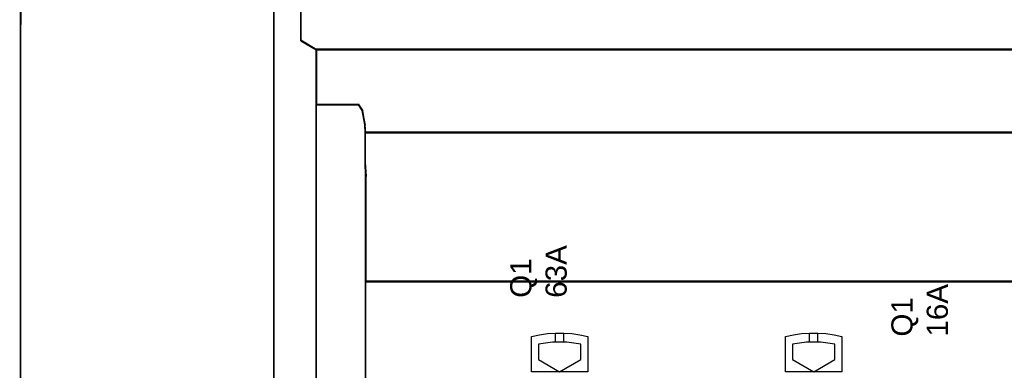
# Model space of a CAD drawing. Extents: x -635870 to -372006, y -44437 to 104716.
# Tile 168 of 246: x -517292 to -515896, y -18916 to -18419. Entities that reach past the tile are written whole.
import ezdxf

# ---------------------------------------------------------------- set-up
doc = ezdxf.new("R2010")
doc.units = 0
doc.header["$MEASUREMENT"] = 0
doc.layers.get('0').update_dxf_attribs({"color": 252})
for name, color, linetype in [('45', 8, 'Continuous'), ('50', 7, 'Continuous'), ('60', 7, 'Continuous')]:
    doc.layers.add(name, color=color, linetype=linetype)
doc.styles.get("Standard").update_dxf_attribs({"font": 'arial.ttf', "bigfont": 'BIGFONT.SHX'})

# ---------------------------------------------------------------- blocks, each defined once
blk = doc.blocks.new('*U987')
at = {"layer": '60', "color": 7}
for points in [[(-36, -422.906636), (-35.825033, 25.020506), (-36, -422.906636)], [(314, 2.912724), (-35.827515, 3.027725), (-36, -400.568087), (313.827515, -400.654337), (314, 2.912724)]]:
    blk.add_lwpolyline(points, close=True, dxfattribs=at)
blk = doc.blocks.new('*C988')
at = {"layer": '50', "color": 7}
for points in [[(0.00871, -62.085311), (0.00871, -65.021152), (0.00871, -73.754035), (0.00871, -89.030361), (0.00871, -92.364282), (0.00871, -308.919879)], [(3.818216, -4.141941), (3.818216, -66.582098), (6.008797, -67.85232), (6.008797, -67.85232), (272.015062, -67.85232)], [(3.818216, -4.141941), (3.818216, -66.582098), (6.008797, -67.85232), (272.015062, -67.85232)], [(265.020137, -206.479664), (13.003722, -206.479664), (13.003722, -187.766109), (13.003722, -100.693328), (13.003722, -92.381723), (13.003722, -85.7623), (12.929043, -83.796381), (12.929043, -79.565923), (12.879257, -78.495866), (12.530755, -76.430407), (12.008003, -75.634086), (6.008797, -75.634086), (6.008797, -75.634086), (6.008797, -67.795296), (3.818216, -66.526159), (3.818216, -4.139345)]]:
    blk.add_lwpolyline(points, dxfattribs=at)
for points in [[(3.818216, -4.138135), (3.818216, -66.583862), (3.818216, -4.138135)], [(0.00871, -65.090313), (0.00871, -62.071436), (0.00871, -65.090313)], [(0.00871, -73.821222), (0.00871, -65.008221), (0.00871, -73.821222)], [(3.818216, -66.499122), (6.090134, -67.85232), (3.818216, -66.499122)], [(272.015906, -67.770228), (6.007953, -67.770228), (272.015906, -67.770228)], [(6.007953, -67.770228), (6.007953, -75.685511), (6.007953, -67.770228)], [(12.928242, -79.617995), (265.095617, -79.617995), (265.095617, -79.592947), (265.145403, -78.540925), (265.493907, -76.46193), (266.016663, -75.66039), (272.015906, -75.66039), (272.015906, -67.770228), (6.007953, -67.770228), (6.007953, -75.66039), (12.007197, -75.66039), (12.529952, -76.46193), (12.878456, -78.540925), (12.928242, -79.617995)], [(12.965938, -79.578273), (265.057921, -79.578273), (265.057921, -79.553392), (265.107692, -78.508425), (265.456092, -76.443371), (265.978691, -75.647205), (271.976141, -75.647205), (271.976141, -67.80995), (6.047718, -67.80995), (6.047718, -75.647205), (12.045168, -75.647205), (12.567768, -76.443371), (12.916167, -78.508425), (12.965938, -79.578273)], [(0.00871, -89.095678), (0.00871, -73.73913), (0.00871, -89.095678)], [(6.007953, -75.603418), (6.007953, -83.945051), (6.007953, -75.603418)], [(12.086726, -75.603418), (6.007953, -75.603418), (12.086726, -75.603418)], [(12.608976, -76.4826), (12.004545, -75.603418), (12.608976, -76.4826)], [(12.958909, -78.548147), (12.526794, -76.400508), (12.958909, -78.548147)], [(13.006628, -79.617995), (12.876728, -78.466055), (13.006628, -79.617995)], [(12.924446, -79.535902), (265.099413, -79.535902), (12.924446, -79.535902)], [(12.924446, -83.84707), (12.924446, -79.535902), (12.924446, -83.84707)], [(12.999128, -100.73689), (265.024731, -100.73689), (265.024731, -92.396337), (265.024731, -85.75386), (265.099413, -83.781094), (265.099413, -79.535902), (12.924446, -79.535902), (12.924446, -83.781094), (12.999128, -85.75386), (12.999128, -92.396337), (12.999128, -100.73689)], [(13.038869, -100.697168), (264.98499, -100.697168), (264.98499, -92.387868), (264.98499, -85.770282), (265.059648, -83.804909), (265.059648, -79.575624), (12.964211, -79.575624), (12.964211, -83.804909), (13.038869, -85.770282), (13.038869, -92.387868), (13.038869, -100.697168)], [(6.007953, -83.862959), (6.007953, -92.427035), (6.007953, -83.862959)], [(13.083507, -85.811988), (12.924446, -83.76233), (13.083507, -85.811988)], [(12.998674, -85.729896), (12.998674, -92.427035), (12.998674, -85.729896)], [(0.00871, -92.427035), (0.00871, -89.010938), (0.00871, -92.427035)], [(0.00871, -308.938747), (0.00871, -92.344943), (0.00871, -308.938747)], [(6.007953, -92.344943), (6.007953, -343.067942), (6.007953, -92.344943)], [(12.998674, -92.344943), (12.998674, -206.479664), (12.998674, -92.344943)], [(265.025185, -100.654798), (12.998674, -100.654798), (265.025185, -100.654798)], [(12.998674, -187.773222), (265.025185, -187.773222), (265.025185, -100.654798), (12.998674, -100.654798), (12.998674, -187.773222)]]:
    blk.add_lwpolyline(points, close=True, dxfattribs=at)
blk = doc.blocks.new('*U989')
at = {"layer": '45', "color": 7}
for points in [[(36.497254, -113.500912), (36.497254, -108.485002), (36.497254, -108.485002), (37.627512, -108.238894), (38.769483, -108.074823), (39.923165, -107.992787), (41.082705, -107.992787), (42.230531, -108.074823), (43.378358, -108.238894), (44.508616, -108.485002), (44.508616, -108.485002), (44.508616, -113.500912), (36.497254, -113.500912)], [(72.49271, -113.500912), (72.49271, -108.485002), (72.49271, -108.485002), (73.622968, -108.238894), (74.770794, -108.074823), (75.918621, -107.992787), (77.07816, -107.992787), (78.231843, -108.074823), (79.373813, -108.238894), (80.504071, -108.485002), (80.504071, -108.485002), (80.504071, -113.500912), (72.49271, -113.500912)], [(43.514486, -109.589978), (42.518355, -109.425801), (41.510506, -109.314395), (40.502656, -109.285078), (39.500666, -109.314395), (38.492817, -109.425801), (37.496686, -109.589978), (37.496686, -109.589978), (37.496686, -111.765325), (37.496686, -111.765325), (40.502656, -113.500912), (40.502656, -113.500912), (43.514486, -111.765325), (43.514486, -111.765325), (43.514486, -109.589978), (43.514486, -109.589978)], [(79.504639, -109.589978), (78.514368, -109.425801), (77.512378, -109.314395), (76.498669, -109.285078), (75.49082, -109.314395), (74.48297, -109.425801), (73.48684, -109.589978), (73.48684, -109.589978), (73.48684, -111.765325), (73.48684, -111.765325), (76.498669, -113.500912), (76.498669, -113.500912), (79.504639, -111.765325), (79.504639, -111.765325), (79.504639, -109.589978), (79.504639, -109.589978)]]:
    blk.add_lwpolyline(points, close=True, dxfattribs=at)
for points in [[(39.893202, -109.316855), (39.893202, -107.992787)], [(41.09146, -109.316855), (41.09146, -107.992787)], [(75.89661, -109.316855), (75.89661, -107.992787)], [(77.094868, -109.316855), (77.094868, -107.992787)]]:
    blk.add_lwpolyline(points, dxfattribs=at)
blk = doc.blocks.new('*U990')

msp = doc.modelspace()

# ---------------------------------------------------------------- block references
at = {"xscale": 10, "yscale": 10, "zscale": 10}
for name in ['*U987', '*C988']:
    msp.add_blockref(name, (-516931.5, -17783.1), dxfattribs=at)
ref = msp.add_blockref('*U989', (-516931.5, -17783.1), dxfattribs=dict(xscale=10, yscale=10, zscale=10))
ref.add_attrib('Oznaczenie', 'Q1', (-516566.5, -18813.1), dxfattribs={"height": 30, "rotation": 90, "flags": 2})
ref.add_attrib('Pr¹d znamionowy', '63A', (-516516.5, -18813.1), dxfattribs={"height": 30, "rotation": 90, "flags": 2})
ref = msp.add_blockref('*U990', (-516931.5, -17783.1), dxfattribs=dict(xscale=10, yscale=10, zscale=10))
ref.add_attrib('Oznaczenie', 'Q1', (-516026.5, -18868.1), dxfattribs={"height": 30, "rotation": 90, "flags": 2})
ref.add_attrib('Pr¹d znamionowy', '16A', (-515976.5, -18868.1), dxfattribs={"height": 30, "rotation": 90, "flags": 2})

doc.saveas('drawing.dxf')
